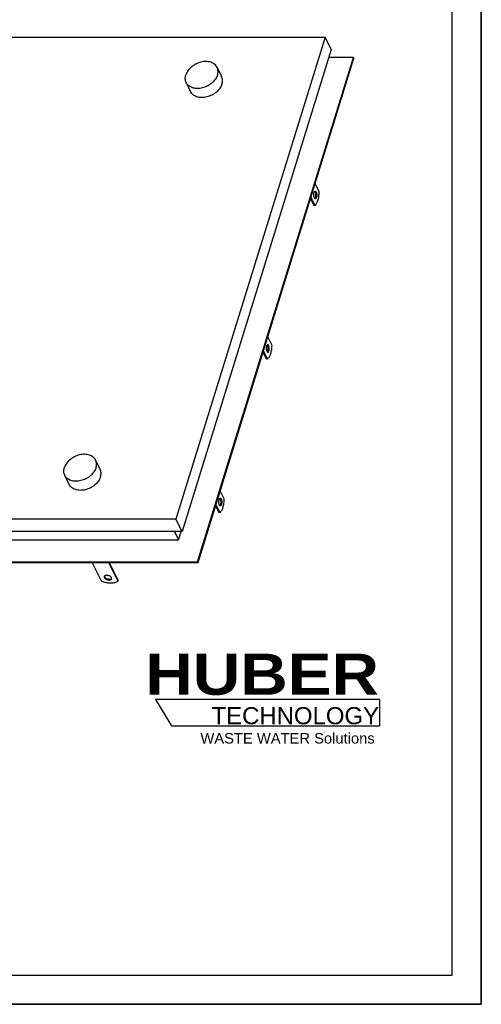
# Model space of a CAD drawing. Header units: millimetres. Extents: x 0 to 4200, y 0 to 2970.
# Tile 16 of 17: x 3412 to 4200, y 0 to 1683. Entities that reach past the tile are written whole.
import ezdxf

# ---------------------------------------------------------------- set-up
doc = ezdxf.new("R2010")
doc.units = ezdxf.units.MM
doc.header["$LTSCALE"] = 231
doc.layers.get('0').update_dxf_attribs({"linetype": 'CONTINUOUS'})
doc.layers.add('005_AXIS', color=7, linetype='CONTINUOUS')
doc.layers.add('HUBER_Logo_BL2', color=7, linetype='CONTINUOUS')
doc.styles.add('TEXTSTYLE_2', font='ariblk.ttf')
doc.styles.add('TEXTSTYLE_3', font='arial.ttf')

# ---------------------------------------------------------------- blocks, each defined once
blk = doc.blocks.new('HUBER_LOGO_BL2', base_point=(3837.5, 503.7))
at = {"layer": 'HUBER_Logo_BL2', "color": 5, "linetype": 'CONTINUOUS'}
for p, q in [((4026.4, 521), (3643.9, 521)), ((3643.9, 521), (3670.9, 476)), ((4026.4, 521), (4026.4, 476)), ((3670.9, 476), (4026.4, 476))]:
    blk.add_line(p, q, dxfattribs=at)
at = {"layer": 'HUBER_Logo_BL2', "color": 2, "linetype": 'CONTINUOUS', "attachment_point": 3, "line_spacing_factor": 0.78}
for s, insert, char_height, width, style in [('HUBER\\P\\fArial;\\H29.25;TECHNOLOGY ', (4025.4, 599.1), 70.2, 387.672, 'TEXTSTYLE_2'), ('WASTE WATER Solutions', (4018, 463.6), 18, 297.033, 'TEXTSTYLE_3')]:
    blk.add_mtext(s, dxfattribs=dict(at, insert=insert, char_height=char_height, width=width, style=style))

msp = doc.modelspace()

# ---------------------------------------------------------------- linework, layer by layer
at = {"color": 7, "linetype": 'CONTINUOUS'}
for p, q in [((4200, 0), (4200, 2970)), ((2964.398, 1652.965), (3933.354, 1652.965)), ((3933.354, 1652.965), (3678.701, 828.905)), ((3943.726, 1631.83), (3933.354, 1652.965)), ((3943.726, 1631.83), (3689.072, 807.771)), ((3715.696, 756.435), (3981.969, 1618.094)), ((3716.306, 755.192), (3982.579, 1616.851)), ((3981.969, 1618.094), (3939.481, 1618.094)), ((3981.969, 1618.094), (3982.579, 1616.851)), ((3678.701, 828.905), (2709.745, 828.905)), ((3689.072, 807.771), (3678.701, 828.905)), ((3689.072, 807.771), (3251.04, 807.771)), ((3676.364, 807.771), (3683.104, 794.034)), ((3683.104, 794.034), (3687.349, 807.771)), ((3246.795, 794.034), (3683.104, 794.034)), ((2702.529, 756.435), (3715.696, 756.435)), ((2703.139, 755.192), (3716.306, 755.192)), ((3551.645, 722.873), (3535.786, 755.192)), ((3563.417, 755.192), (3579.277, 722.873)), ((3564.67, 755.192), (3579.761, 724.439)), ((3715.696, 756.435), (3716.306, 755.192)), ((3579.277, 722.873), (3579.761, 724.439)), ((0, 0), (4200, 0))]:
    msp.add_line(p, q, dxfattribs=at)
at = {"color": 3, "linetype": 'CONTINUOUS'}
for p, q in [((4200, 2970), (4200, 0)), ((4200, 0), (0, 0))]:
    msp.add_line(p, q, dxfattribs=at)
at = {"color": 5, "linetype": 'CONTINUOUS'}
for p, q in [((4150, 50), (4150, 2920)), ((50, 50), (4150, 50))]:
    msp.add_line(p, q, dxfattribs=at)
at = {"color": 7, "linetype": 'CONTINUOUS'}
for points, knots in [([(3556.201, 731.008), (3556.109, 730.711), (3556.059, 730.034), (3556.272, 729.399), (3556.424, 729.089)], [0, 0, 0, 0, 0.4740095, 1, 1, 1, 1]), ([(3568.398, 729.089), (3568.158, 729.577), (3567.414, 730.527), (3565.899, 731.662), (3564.033, 732.538), (3562.003, 733.066), (3560.016, 733.192), (3558.487, 732.94), (3557.482, 732.503), (3556.891, 732.092), (3556.448, 731.593), (3556.262, 731.205), (3556.201, 731.008)], [0, 0, 0, 0, 0.11375652, 0.247137, 0.39334099, 0.54228098, 0.6832493, 0.80741797, 0.86189281, 0.91136606, 0.95682071, 1, 1, 1, 1]), ([(3556.424, 729.089), (3556.663, 728.601), (3557.408, 727.651), (3558.923, 726.516), (3560.789, 725.639), (3562.818, 725.112), (3564.806, 724.985), (3566.335, 725.238), (3567.34, 725.675), (3567.931, 726.085), (3568.374, 726.584), (3568.56, 726.972), (3568.621, 727.17)], [0, 0, 0, 0, 0.11375652, 0.247137, 0.39334099, 0.54228098, 0.6832493, 0.80741797, 0.86189281, 0.91136606, 0.95682071, 1, 1, 1, 1]), ([(3556.595, 731.744), (3556.602, 731.654), (3556.652, 731.278), (3556.781, 730.915), (3556.908, 730.655)], [0, 0, 0, 0, 0.23749823, 1, 1, 1, 1]), ([(3556.908, 730.655), (3557.126, 730.211), (3557.782, 729.342), (3559.12, 728.273), (3560.78, 727.408), (3562.618, 726.821), (3564.49, 726.567), (3566.602, 726.672), (3568.14, 727.288), (3568.71, 727.999)], [0, 0, 0, 0, 0.11026506, 0.2384178, 0.3793689, 0.52519011, 0.66701913, 0.79675428, 1, 1, 1, 1]), ([(3568.621, 727.17), (3568.713, 727.467), (3568.763, 728.144), (3568.55, 728.779), (3568.398, 729.089)], [0, 0, 0, 0, 0.4740095, 1, 1, 1, 1]), ([(3579.277, 722.873), (3577.653, 721.779), (3574.717, 720.625), (3570.506, 719.886), (3565.611, 719.63), (3559.168, 720.347), (3554.119, 721.87), (3551.645, 722.873)], [0, 0, 0, 0, 0.2057688, 0.32325631, 0.4492118, 0.71944931, 1, 1, 1, 1])]:
    msp.add_open_spline(points, degree=3, knots=knots, dxfattribs=at)
at = {"layer": '005_AXIS', "color": 7, "linetype": 'CONTINUOUS'}
for p, q in [((3748.882, 1601.102), (3756.508, 1585.562)), ((3696.095, 1575.198), (3703.721, 1559.658)), ((3923.193, 1388.701), (3916.371, 1402.602)), ((3908.397, 1376.798), (3914.089, 1365.201)), ((3909.109, 1379.102), (3915.931, 1365.201)), ((3915.931, 1365.201), (3914.089, 1365.201)), ((3835.279, 1140.187), (3842.1, 1126.286)), ((3832.996, 1102.786), (3827.305, 1114.384)), ((3834.838, 1102.786), (3828.017, 1116.687)), ((3834.838, 1102.786), (3832.996, 1102.786)), ((3549.081, 914.329), (3541.455, 929.869)), ((3496.295, 888.425), (3488.668, 903.965)), ((3761.008, 863.872), (3754.187, 877.773)), ((3746.213, 851.969), (3751.904, 840.372)), ((3746.925, 854.273), (3753.746, 840.372)), ((3753.746, 840.372), (3751.904, 840.372))]:
    msp.add_line(p, q, dxfattribs=at)
for points, knots in [([(3748.882, 1601.102), (3748.385, 1602.113), (3747.15, 1604.053), (3744.675, 1606.53), (3741.643, 1608.529), (3738.137, 1610.005), (3734.246, 1610.926), (3728.572, 1611.398), (3721.103, 1610.475), (3713.923, 1607.79), (3708.576, 1604.678), (3703.754, 1601.063), (3698.824, 1595.791), (3696.201, 1590.712), (3695.409, 1588.15)], [0, 0, 0, 0, 0.05074405, 0.10262581, 0.15660286, 0.21333139, 0.27312253, 0.33595796, 0.46906787, 0.60823144, 0.67819601, 0.74722222, 0.87921358, 1, 1, 1, 1]), ([(3749.568, 1588.15), (3749.913, 1589.267), (3750.419, 1591.511), (3750.571, 1594.892), (3750.09, 1598.131), (3749.348, 1600.153), (3748.882, 1601.102)], [0, 0, 0, 0, 0.26442503, 0.51708376, 0.76091568, 1, 1, 1, 1]), ([(3696.095, 1575.198), (3695.629, 1576.147), (3694.887, 1578.169), (3694.406, 1581.408), (3694.558, 1584.789), (3695.064, 1587.033), (3695.409, 1588.15)], [0, 0, 0, 0, 0.23908432, 0.48291624, 0.73557497, 1, 1, 1, 1]), ([(3749.568, 1588.15), (3748.776, 1585.588), (3746.153, 1580.509), (3741.223, 1575.237), (3736.401, 1571.622), (3731.054, 1568.51), (3723.874, 1565.825), (3716.405, 1564.902), (3710.73, 1565.374), (3706.84, 1566.295), (3703.334, 1567.771), (3700.301, 1569.77), (3697.827, 1572.247), (3696.591, 1574.187), (3696.095, 1575.198)], [0, 0, 0, 0, 0.12078642, 0.25277778, 0.32180399, 0.39176856, 0.53093213, 0.66404204, 0.72687747, 0.78666861, 0.84339714, 0.89737419, 0.94925595, 1, 1, 1, 1]), ([(3757.194, 1572.61), (3757.539, 1573.727), (3758.045, 1575.971), (3758.197, 1579.352), (3757.716, 1582.59), (3756.974, 1584.612), (3756.508, 1585.562)], [0, 0, 0, 0, 0.26442503, 0.51708376, 0.76091568, 1, 1, 1, 1]), ([(3757.194, 1572.61), (3756.402, 1570.048), (3753.779, 1564.969), (3748.849, 1559.697), (3744.027, 1556.082), (3738.68, 1552.969), (3731.5, 1550.285), (3724.031, 1549.362), (3718.356, 1549.834), (3714.466, 1550.755), (3710.96, 1552.23), (3707.928, 1554.23), (3705.453, 1556.707), (3704.217, 1558.647), (3703.721, 1559.658)], [0, 0, 0, 0, 0.12078642, 0.25277778, 0.32180399, 0.39176856, 0.53093213, 0.66404204, 0.72687747, 0.78666861, 0.84339714, 0.89737419, 0.94925595, 1, 1, 1, 1]), ([(3914.938, 1378.075), (3914.709, 1378.542), (3914.344, 1379.626), (3914.036, 1381.399), (3913.942, 1383.335), (3914.074, 1385.255), (3914.417, 1386.985), (3914.876, 1388.22), (3915.347, 1388.968), (3915.708, 1389.358), (3916.096, 1389.607), (3916.379, 1389.667), (3916.511, 1389.667)], [0, 0, 0, 0, 0.12346892, 0.26911552, 0.42616208, 0.58211516, 0.72463758, 0.84346088, 0.89210785, 0.93346398, 0.96860665, 1, 1, 1, 1]), ([(3916.243, 1388.258), (3916.434, 1387.868), (3916.755, 1386.975), (3917.175, 1384.955), (3917.26, 1382.764), (3917.027, 1380.61), (3916.701, 1379.172), (3916.248, 1377.995), (3915.826, 1377.349), (3915.589, 1377.112)], [0, 0, 0, 0, 0.11261977, 0.24380183, 0.53297844, 0.67476528, 0.80373814, 0.91337564, 1, 1, 1, 1]), ([(3915.592, 1389.219), (3915.653, 1389.158), (3915.911, 1388.868), (3916.11, 1388.529), (3916.243, 1388.258)], [0, 0, 0, 0, 0.2224933, 1, 1, 1, 1]), ([(3915.931, 1365.201), (3916.48, 1365.571), (3917.55, 1366.576), (3918.904, 1368.528), (3920.119, 1370.999), (3921.167, 1373.932), (3922.022, 1377.256), (3922.891, 1382.199), (3923.165, 1386.071), (3923.193, 1388.701)], [0, 0, 0, 0, 0.07858517, 0.17197056, 0.28089496, 0.40452367, 0.54100985, 0.68782446, 1, 1, 1, 1]), ([(3916.511, 1389.667), (3916.655, 1389.667), (3916.966, 1389.594), (3917.385, 1389.3), (3917.769, 1388.842), (3917.982, 1388.467), (3918.085, 1388.258)], [0, 0, 0, 0, 0.19544256, 0.41791586, 0.68405258, 1, 1, 1, 1]), ([(3918.085, 1388.258), (3918.314, 1387.791), (3918.679, 1386.708), (3918.987, 1384.934), (3919.08, 1382.998), (3918.949, 1381.078), (3918.606, 1379.349), (3918.147, 1378.113), (3917.675, 1377.366), (3917.315, 1376.976), (3916.926, 1376.727), (3916.644, 1376.667), (3916.511, 1376.667)], [0, 0, 0, 0, 0.12346892, 0.26911552, 0.42616208, 0.58211516, 0.72463758, 0.84346088, 0.89210785, 0.93346398, 0.96860665, 1, 1, 1, 1]), ([(3916.511, 1376.667), (3916.367, 1376.667), (3916.057, 1376.739), (3915.638, 1377.034), (3915.254, 1377.491), (3915.04, 1377.866), (3914.938, 1378.075)], [0, 0, 0, 0, 0.19544256, 0.41791586, 0.68405258, 1, 1, 1, 1]), ([(3835.419, 1127.252), (3835.287, 1127.252), (3835.004, 1127.192), (3834.616, 1126.943), (3834.255, 1126.553), (3833.784, 1125.806), (3833.324, 1124.57), (3832.982, 1122.841), (3832.85, 1120.921), (3832.943, 1118.985), (3833.251, 1117.211), (3833.616, 1116.128), (3833.846, 1115.661)], [0, 0, 0, 0, 0.03139335, 0.06653602, 0.10789215, 0.15653912, 0.27536242, 0.41788484, 0.57383792, 0.73088448, 0.87653108, 1, 1, 1, 1]), ([(3833.846, 1115.661), (3833.948, 1115.452), (3834.161, 1115.077), (3834.545, 1114.619), (3834.965, 1114.325), (3835.275, 1114.252), (3835.419, 1114.252)], [0, 0, 0, 0, 0.31594742, 0.58208414, 0.80455744, 1, 1, 1, 1]), ([(3834.497, 1114.697), (3834.734, 1114.934), (3835.156, 1115.581), (3835.608, 1116.757), (3835.935, 1118.196), (3836.168, 1120.35), (3836.082, 1122.541), (3835.662, 1124.561), (3835.342, 1125.453), (3835.15, 1125.844)], [0, 0, 0, 0, 0.08662436, 0.19626186, 0.32523472, 0.46702156, 0.75619817, 0.88738023, 1, 1, 1, 1]), ([(3835.15, 1125.844), (3835.103, 1125.941), (3834.922, 1126.283), (3834.697, 1126.607), (3834.5, 1126.805)], [0, 0, 0, 0, 0.27856125, 1, 1, 1, 1]), ([(3842.1, 1126.286), (3842.072, 1123.656), (3841.799, 1119.785), (3840.929, 1114.841), (3840.074, 1111.517), (3839.027, 1108.585), (3837.812, 1106.114), (3836.457, 1104.161), (3835.388, 1103.156), (3834.838, 1102.786)], [0, 0, 0, 0, 0.31217554, 0.45899015, 0.59547633, 0.71910504, 0.82802944, 0.92141483, 1, 1, 1, 1]), ([(3836.992, 1125.844), (3836.89, 1126.053), (3836.677, 1126.428), (3836.293, 1126.885), (3835.873, 1127.18), (3835.563, 1127.252), (3835.419, 1127.252)], [0, 0, 0, 0, 0.31594742, 0.58208414, 0.80455744, 1, 1, 1, 1]), ([(3835.419, 1114.252), (3835.551, 1114.252), (3835.834, 1114.312), (3836.222, 1114.561), (3836.583, 1114.951), (3837.054, 1115.699), (3837.514, 1116.934), (3837.857, 1118.664), (3837.988, 1120.584), (3837.895, 1122.52), (3837.587, 1124.293), (3837.222, 1125.377), (3836.992, 1125.844)], [0, 0, 0, 0, 0.03139335, 0.06653602, 0.10789215, 0.15653912, 0.27536242, 0.41788484, 0.57383792, 0.73088448, 0.87653108, 1, 1, 1, 1]), ([(3541.455, 929.869), (3540.959, 930.88), (3539.723, 932.82), (3537.249, 935.297), (3534.217, 937.297), (3530.71, 938.772), (3526.82, 939.693), (3521.145, 940.165), (3513.676, 939.242), (3506.496, 936.558), (3501.149, 933.445), (3496.327, 929.83), (3491.397, 924.558), (3488.774, 919.479), (3487.983, 916.917)], [0, 0, 0, 0, 0.05074405, 0.10262581, 0.15660286, 0.21333139, 0.27312253, 0.33595796, 0.46906787, 0.60823144, 0.67819601, 0.74722222, 0.87921358, 1, 1, 1, 1]), ([(3542.141, 916.917), (3542.486, 918.035), (3542.992, 920.278), (3543.144, 923.659), (3542.664, 926.898), (3541.921, 928.92), (3541.455, 929.869)], [0, 0, 0, 0, 0.26442503, 0.51708376, 0.76091568, 1, 1, 1, 1]), ([(3488.668, 903.965), (3488.203, 904.915), (3487.46, 906.937), (3486.979, 910.175), (3487.131, 913.556), (3487.637, 915.8), (3487.983, 916.917)], [0, 0, 0, 0, 0.23908432, 0.48291624, 0.73557497, 1, 1, 1, 1]), ([(3542.141, 916.917), (3541.349, 914.355), (3538.727, 909.276), (3533.797, 904.004), (3528.974, 900.389), (3523.628, 897.277), (3516.447, 894.592), (3508.979, 893.669), (3503.304, 894.141), (3499.413, 895.062), (3495.907, 896.538), (3492.875, 898.537), (3490.401, 901.014), (3489.165, 902.954), (3488.668, 903.965)], [0, 0, 0, 0, 0.12078642, 0.25277778, 0.32180399, 0.39176856, 0.53093213, 0.66404204, 0.72687747, 0.78666861, 0.84339714, 0.89737419, 0.94925595, 1, 1, 1, 1]), ([(3549.767, 901.377), (3550.112, 902.494), (3550.618, 904.738), (3550.77, 908.119), (3550.29, 911.358), (3549.547, 913.379), (3549.081, 914.329)], [0, 0, 0, 0, 0.26442503, 0.51708376, 0.76091568, 1, 1, 1, 1]), ([(3549.767, 901.377), (3548.975, 898.815), (3546.353, 893.736), (3541.423, 888.464), (3536.6, 884.849), (3531.254, 881.737), (3524.073, 879.052), (3516.605, 878.129), (3510.93, 878.601), (3507.039, 879.522), (3503.533, 880.998), (3500.501, 882.997), (3498.027, 885.474), (3496.791, 887.414), (3496.295, 888.425)], [0, 0, 0, 0, 0.12078642, 0.25277778, 0.32180399, 0.39176856, 0.53093213, 0.66404204, 0.72687747, 0.78666861, 0.84339714, 0.89737419, 0.94925595, 1, 1, 1, 1]), ([(3752.753, 853.246), (3752.524, 853.713), (3752.159, 854.797), (3751.851, 856.57), (3751.758, 858.506), (3751.889, 860.426), (3752.232, 862.156), (3752.692, 863.391), (3753.163, 864.139), (3753.523, 864.529), (3753.912, 864.778), (3754.195, 864.838), (3754.327, 864.838)], [0, 0, 0, 0, 0.12346892, 0.26911552, 0.42616208, 0.58211516, 0.72463758, 0.84346088, 0.89210785, 0.93346398, 0.96860665, 1, 1, 1, 1]), ([(3754.058, 863.429), (3754.25, 863.039), (3754.57, 862.146), (3754.99, 860.126), (3755.076, 857.935), (3754.843, 855.781), (3754.516, 854.343), (3754.064, 853.166), (3753.641, 852.52), (3753.405, 852.283)], [0, 0, 0, 0, 0.11261977, 0.24380183, 0.53297844, 0.67476528, 0.80373814, 0.91337564, 1, 1, 1, 1]), ([(3753.407, 864.39), (3753.468, 864.329), (3753.726, 864.039), (3753.925, 863.7), (3754.058, 863.429)], [0, 0, 0, 0, 0.2224933, 1, 1, 1, 1]), ([(3753.746, 840.372), (3754.295, 840.742), (3755.365, 841.747), (3756.719, 843.699), (3757.935, 846.17), (3758.982, 849.103), (3759.837, 852.427), (3760.707, 857.37), (3760.98, 861.242), (3761.008, 863.872)], [0, 0, 0, 0, 0.07858517, 0.17197056, 0.28089496, 0.40452367, 0.54100985, 0.68782446, 1, 1, 1, 1]), ([(3754.327, 864.838), (3754.471, 864.838), (3754.781, 864.765), (3755.2, 864.471), (3755.585, 864.013), (3755.798, 863.638), (3755.9, 863.429)], [0, 0, 0, 0, 0.19544256, 0.41791586, 0.68405258, 1, 1, 1, 1]), ([(3755.9, 863.429), (3756.129, 862.962), (3756.494, 861.879), (3756.803, 860.105), (3756.896, 858.169), (3756.764, 856.249), (3756.421, 854.52), (3755.962, 853.284), (3755.491, 852.537), (3755.13, 852.147), (3754.742, 851.898), (3754.459, 851.838), (3754.327, 851.838)], [0, 0, 0, 0, 0.12346892, 0.26911552, 0.42616208, 0.58211516, 0.72463758, 0.84346088, 0.89210785, 0.93346398, 0.96860665, 1, 1, 1, 1]), ([(3754.327, 851.838), (3754.183, 851.838), (3753.872, 851.91), (3753.453, 852.205), (3753.069, 852.662), (3752.856, 853.037), (3752.753, 853.246)], [0, 0, 0, 0, 0.19544256, 0.41791586, 0.68405258, 1, 1, 1, 1])]:
    msp.add_open_spline(points, degree=3, knots=knots, dxfattribs=at)

# ---------------------------------------------------------------- block references
at = {"layer": 'HUBER_Logo_BL2'}
msp.add_blockref('HUBER_LOGO_BL2', (3837.497, 503.742), dxfattribs=at)

doc.saveas('drawing.dxf')
